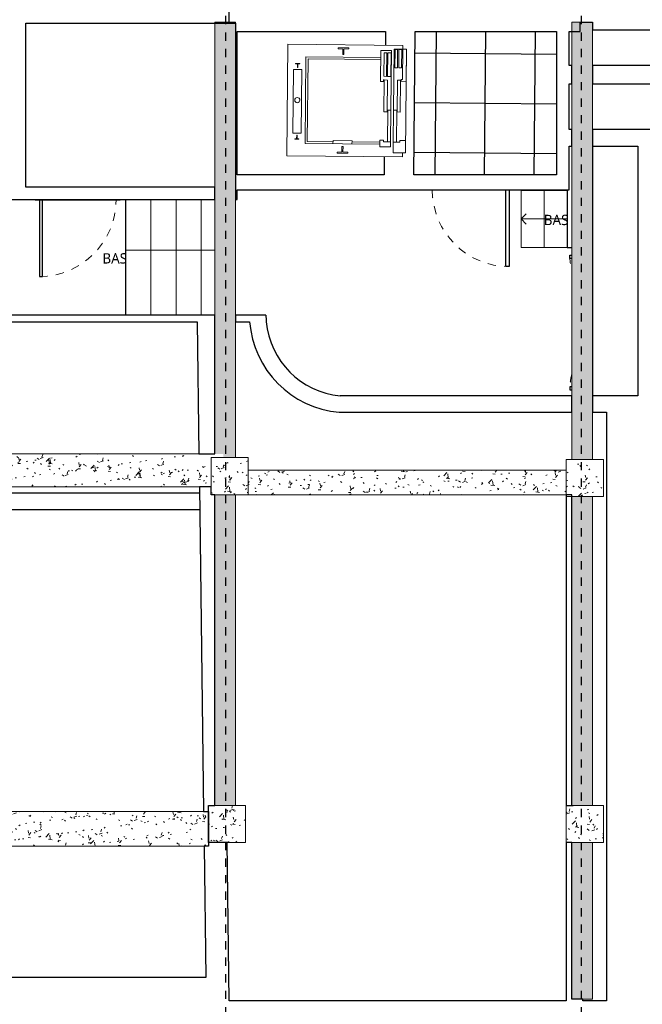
# Model space of a CAD drawing. Header units: metres. Extents: x -27.7 to 22.8, y -37.3 to -3.8.
# Tile 9 of 11: x 4.7 to 12.2, y -22 to -10.1. Entities that reach past the tile are written whole.
import ezdxf

# ---------------------------------------------------------------- set-up
doc = ezdxf.new("R2010")
doc.units = ezdxf.units.M
doc.linetypes.add('Ligne de quadrillage', pattern=[0.022225, 0.0127, -0.003175, 0.003175, -0.003175])
doc.linetypes.add('Tiret', pattern=[0.0025, 0.00125, -0.00125])
for name, color, linetype, lineweight in [('A-CLNG-PATT', 250, 'Continuous', 25), ('A-DOOR', 250, 'Continuous', 25), ('A-DOOR-FRAM', 250, 'Continuous', 25), ('A-FLOR', 250, 'Continuous', 25), ('A-WALL', 250, 'Continuous', 25), ('I-WALL', 250, 'Continuous', 25), ('Q-SPCQ', 250, 'Continuous', 18), ('S-BEAM', 250, 'Continuous', 18), ('S-COLS', 250, 'Continuous', 18), ('S-GRID', 250, 'Continuous', 30), ('S-STRS', 250, 'Continuous', 18), ('S-STRS-ANNO', 250, 'Continuous', 18), ('S-STRS-IDEN', 250, 'Continuous', 18)]:
    doc.layers.add(name, color=color, linetype=linetype, lineweight=lineweight)
doc.styles.add('Trebuchet MS', font='trebuc.ttf', dxfattribs={"height": 0.125})
pattern_1 = [(50, (0, 0), (0.3647987, -0.031967), [0.038, -0.419]), (355, (0, 0), (-0.070921, 0.382637), [0.03, -0.335]), (100.451, (0.03, -0.003), (0.294358, 0.3502047), [0.032, -0.356]), (46.184, (0, 0.102), (0.542072, -0.083569), [0.057, -0.629]), (96.636, (0.045, 0.095), (0.474956, 0.495204), [0.049, -0.534]), (351.184, (0, 0.102), (0.47449, 0.495128), [0.046, -0.503]), (21, (0.051, 0.076), (0.3035623, -0.204817), [0.038, -0.419]), (326, (0.051, 0.076), (0.1234774, 0.369045), [0.03, -0.335]), (71.451, (0.076, 0.059), (0.427234, 0.1635883), [0.032, -0.356]), (37.5, (0, 0), (0.0065432, 0.1688822), [0.017, -0.314, 0.017, -0.324, -0.337]), (37.5, (0, 0), (0.0065432, 0.1688822), [-0.672, 0.017, -0.32]), (7.5, (0, 0), (0.1340145, 0.2002052), [0.017, -0.177, 0.017, -0.307, -0.128]), (7.5, (0, 0), (0.1340145, 0.2002052), [-0.518, 0.017, -0.112]), (327.5, (-0.113, 0), (0.2712697, -0.0115642), [0.017, -0.11, 0.017, -0.379, -0.526]), (327.5, (-0.113, 0), (0.2712697, -0.0115642), [-0.523, 0.017, -0.509]), (317.5, (-0.164, 0), (0.2964495, 0.0511634), [0.017, -0.148, 0.017, -0.246, -0.373]), (317.5, (-0.164, 0), (0.2964495, 0.0511634), [-0.428, 0.017, -0.357])]

# ---------------------------------------------------------------- blocks, each defined once
blk = doc.blocks.new('Int_ Simple - PP0_93x2_04-V7-SS2')
at = {"layer": 'A-DOOR'}
for p, q in [((0.43, 1.005), (0.39, 1.005)), ((0.39, 1.005), (0.39, 0.075)), ((0.43, 0.075), (0.43, 1.005)), ((-0.55, 0.075), (-0.55, 0.08)), ((-0.55, 0.08), (0.48, 0.08)), ((0.48, 0.08), (0.48, 0.075)), ((-0.55, -0.08), (-0.55, -0.075)), ((0.48, -0.08), (-0.55, -0.08)), ((0.48, -0.075), (0.48, -0.08))]:
    blk.add_line(p, q, dxfattribs=at)
at = {"layer": 'A-DOOR', "linetype": 'Tiret', "lineweight": 18}
blk.add_arc((0.43, 0.075), 0.93, 90, 180, dxfattribs=at)
blk = doc.blocks.new('Ascenseur 4 personnes - Mur - 1000 x 880mm-399326-SS2')
at = {"layer": 'Q-SPCQ'}
for p, q in [((-0.55, 0.03), (-0.55, -1.36)), ((-0.55, 0.03), (-0.505, 0.03)), ((0.75, 0.075), (-0.505, 0.075)), ((-0.505, 0.03), (-0.505, 0.075)), ((-0.505, 0.075), (-0.115, 0.075)), ((-0.136, 0.03), (-0.505, 0.03)), ((-0.136, 0.03), (-0.505, 0.03)), ((-0.505, 0.03), (-0.505, -0.075)), ((-0.5, 0.019), (-0.278, 0.019)), ((-0.5, -0.016), (-0.5, 0.019)), ((-0.278, -0.016), (-0.278, 0.019)), ((-0.136, 0.014), (-0.136, 0.03)), ((-0.136, 0.014), (-0.136, 0.03)), ((-0.115, 0.014), (-0.136, 0.014)), ((-0.115, 0.014), (-0.136, 0.014)), ((-0.129, -0.031), (-0.129, 0.008)), ((-0.129, 0.008), (0.257, 0.008)), ((-0.115, 0.014), (-0.115, 0.075)), ((-0.115, 0.075), (-0.115, 0.014)), ((0.257, 0.008), (0.257, -0.031)), ((0.6, 0.005), (0.6, 0.075)), ((0.75, 0.075), (0.6, 0.075)), ((0.6, 0.075), (0.6, 0.005)), ((0.6, 0.005), (0.6, 0.075)), ((0.6, 0.005), (0.621, 0.005)), ((0.6, 0.005), (0.621, 0.005)), ((0.621, 0.005), (0.6, 0.005)), ((0.621, 0.005), (0.621, -0.075)), ((0.621, 0.005), (0.621, -0.075)), ((0.621, -0.075), (0.621, 0.005)), ((0.75, 0.04), (0.75, 0.075)), ((0.75, -0.075), (0.75, 0.075)), ((0.8, 0.04), (0.75, 0.04)), ((0.8, -1.36), (0.8, 0.04)), ((-0.505, -0.075), (0.235, -0.075)), ((-0.278, -0.016), (-0.5, -0.016)), ((-0.5, -0.032), (-0.278, -0.032)), ((-0.5, -0.062), (-0.5, -0.032)), ((-0.278, -0.062), (-0.5, -0.062)), ((-0.486, -0.235), (-0.486, -0.105)), ((-0.486, -0.105), (0.235, -0.105)), ((-0.458, -0.109), (-0.458, -0.15)), ((-0.173, -0.109), (-0.458, -0.109)), ((-0.278, -0.062), (-0.278, -0.032)), ((-0.173, -0.15), (-0.173, -0.109)), ((0.257, -0.031), (-0.129, -0.031)), ((0.235, -0.036), (0.235, -0.075)), ((0.621, -0.036), (0.235, -0.036)), ((0.235, -0.075), (0.621, -0.075)), ((0.235, -0.105), (0.235, -0.144)), ((0.621, -0.105), (0.235, -0.105)), ((0.621, -0.075), (0.75, -0.075)), ((0.621, -0.075), (0.75, -0.075)), ((0.681, -0.105), (0.621, -0.105)), ((0.621, -0.105), (0.621, -0.193)), ((0.681, -0.235), (0.681, -0.105)), ((-0.11, -0.235), (-0.486, -0.235)), ((-0.458, -0.15), (-0.173, -0.15)), ((-0.458, -0.162), (-0.458, -0.194)), ((-0.173, -0.162), (-0.458, -0.162)), ((-0.458, -0.194), (-0.173, -0.194)), ((-0.4, -0.235), (-0.4, -1.14)), ((-0.375, -0.235), (-0.375, -1.115)), ((-0.173, -0.162), (-0.173, -0.194)), ((-0.133, -0.197), (-0.11, -0.197)), ((-0.129, -0.149), (-0.129, -0.191)), ((0.257, -0.149), (-0.129, -0.149)), ((-0.129, -0.191), (0.257, -0.191)), ((-0.11, -0.197), (-0.11, -0.235)), ((0.235, -0.144), (0.621, -0.144)), ((0.257, -0.191), (0.257, -0.149)), ((0.6, -0.193), (0.6, -0.235)), ((0.621, -0.193), (0.6, -0.193)), ((0.6, -0.235), (0.681, -0.235)), ((0.625, -0.573), (0.625, -0.235)), ((0.65, -1.14), (0.65, -0.235)), ((0.61, -0.573), (0.61, -0.803)), ((0.65, -0.573), (0.61, -0.573)), ((-0.5, -0.624), (-0.513, -0.624)), ((-0.513, -0.624), (-0.513, -0.751)), ((-0.497, -0.681), (-0.5, -0.624)), ((-0.5, -0.751), (-0.497, -0.694)), ((-0.432, -0.681), (-0.497, -0.681)), ((-0.497, -0.694), (-0.432, -0.694)), ((-0.432, -0.694), (-0.432, -0.681)), ((0.747, -0.681), (0.682, -0.681)), ((0.682, -0.681), (0.682, -0.694)), ((0.682, -0.694), (0.747, -0.694)), ((0.75, -0.624), (0.747, -0.681)), ((0.747, -0.694), (0.75, -0.751)), ((0.763, -0.624), (0.75, -0.624)), ((0.763, -0.751), (0.763, -0.624)), ((-0.513, -0.751), (-0.5, -0.751)), ((0.61, -0.803), (0.65, -0.803)), ((0.625, -1.115), (0.625, -0.803)), ((0.75, -0.751), (0.763, -0.751)), ((-0.4, -1.14), (0.65, -1.14)), ((-0.375, -1.115), (0.625, -1.115)), ((0.525, -1.19), (-0.245, -1.19)), ((-0.245, -1.19), (-0.245, -1.29)), ((-0.245, -1.19), (-0.245, -1.29)), ((0.525, -1.19), (-0.245, -1.19)), ((0.525, -1.29), (0.525, -1.19)), ((0.525, -1.29), (0.525, -1.19)), ((-0.314, -1.215), (-0.32, -1.215)), ((-0.32, -1.215), (-0.32, -1.265)), ((-0.32, -1.215), (-0.32, -1.265)), ((-0.314, -1.215), (-0.32, -1.215)), ((-0.32, -1.265), (-0.314, -1.265)), ((-0.32, -1.265), (-0.314, -1.265)), ((-0.314, -1.237), (-0.314, -1.215)), ((-0.314, -1.237), (-0.314, -1.215)), ((-0.27, -1.237), (-0.314, -1.237)), ((-0.27, -1.237), (-0.314, -1.237)), ((-0.314, -1.265), (-0.314, -1.243)), ((-0.314, -1.243), (-0.27, -1.243)), ((-0.314, -1.243), (-0.27, -1.243)), ((-0.314, -1.265), (-0.314, -1.243)), ((-0.27, -1.243), (-0.27, -1.237)), ((-0.27, -1.243), (-0.27, -1.237)), ((-0.245, -1.29), (0.525, -1.29)), ((-0.245, -1.29), (0.525, -1.29)), ((0.593, -1.237), (0.55, -1.237)), ((0.55, -1.237), (0.55, -1.243)), ((0.55, -1.237), (0.593, -1.237)), ((0.55, -1.243), (0.55, -1.237)), ((0.55, -1.243), (0.593, -1.243)), ((0.593, -1.243), (0.55, -1.243)), ((0.599, -1.215), (0.593, -1.215)), ((0.593, -1.215), (0.593, -1.237)), ((0.593, -1.215), (0.599, -1.215)), ((0.593, -1.237), (0.593, -1.215)), ((0.593, -1.243), (0.593, -1.265)), ((0.593, -1.265), (0.593, -1.243)), ((0.593, -1.265), (0.599, -1.265)), ((0.599, -1.265), (0.593, -1.265)), ((0.599, -1.265), (0.599, -1.215)), ((0.599, -1.215), (0.599, -1.265)), ((-0.55, -1.36), (0.8, -1.36))]:
    blk.add_line(p, q, dxfattribs=at)
for start, end in [(360, 180), (180, 360)]:
    blk.add_arc((0.125, -1.24), 0.0312, start, end, dxfattribs=at)
blk = doc.blocks.new('Int_ Simple - PP0_93x2_10-445586-SS2')
at = {"layer": 'A-DOOR'}
for p, q in [((-0.55, 0.1), (-0.55, 0.105)), ((-0.55, 0.105), (0.48, 0.105)), ((0.48, 0.105), (0.48, 0.1)), ((-0.55, -0.105), (-0.55, -0.1)), ((0.48, -0.105), (-0.55, -0.105)), ((0.39, -1.03), (0.39, -0.1)), ((0.43, -0.1), (0.43, -1.03)), ((0.48, -0.1), (0.48, -0.105)), ((0.43, -1.03), (0.39, -1.03))]:
    blk.add_line(p, q, dxfattribs=at)
at = {"layer": 'A-DOOR', "linetype": 'Tiret', "lineweight": 18}
blk.add_arc((0.43, -0.1), 0.93, 180, 270, dxfattribs=at)
blk = doc.blocks.new('Double _R_ - 1_63m x 2_04m-457389-SS2')
at = {"layer": 'A-DOOR'}
for p, q in [((-0.815, -0.923), (-0.815, -0.899)), ((-0.775, -0.923), (-0.815, -0.923)), ((-0.775, -0.899), (-0.775, -0.923)), ((0.775, -0.899), (0.775, -0.923)), ((0.775, -0.923), (0.815, -0.923)), ((0.815, -0.923), (0.815, -0.899))]:
    blk.add_line(p, q, dxfattribs=at)
at = {"layer": 'A-DOOR', "linetype": 'Tiret', "lineweight": 18}
for centre, start, end in [((-0.815, -0.108), 270, 283.7165), ((0.815, -0.108), 256.2835, 270)]:
    blk.add_arc(centre, 0.815, start, end, dxfattribs=at)
at = {"layer": 'A-DOOR-FRAM'}
for p, q in [((-0.86, 0.1), (-0.86, 0.108)), ((-0.86, 0.108), (0.86, 0.108)), ((0.86, 0.108), (0.86, 0.1))]:
    blk.add_line(p, q, dxfattribs=at)
blk = doc.blocks.new('Int_ Simple - PP0_93x2_04-491440-SS2')
at = {"layer": 'A-DOOR'}
for p, q in [((-0.55, -0.095), (-0.55, -0.09)), ((0.48, -0.095), (-0.55, -0.095)), ((0.39, -1.02), (0.39, -0.09)), ((0.43, -0.09), (0.43, -1.02)), ((0.48, -0.09), (0.48, -0.095)), ((0.43, -1.02), (0.39, -1.02))]:
    blk.add_line(p, q, dxfattribs=at)
at = {"layer": 'A-DOOR', "linetype": 'Tiret', "lineweight": 18}
blk.add_arc((0.43, -0.09), 0.93, 180, 270, dxfattribs=at)

msp = doc.modelspace()

# ---------------------------------------------------------------- hatches: boundary and pattern name
at = {"layer": 'A-CLNG-PATT'}
h = msp.add_hatch(dxfattribs=at)
h.set_pattern_fill('FP_15', color=256, style=0, pattern_type=2)
h.set_pattern_definition([(89.45, (10.312, -11.103), (-0.59997, 0.00577), []), (179.45, (10.312, -11.103), (-0.00577, -0.59997), [])])
h.paths.add_polyline_path([(11.176, -11.971), (11.176, -10.234), (9.465, -10.234), (9.448, -11.971), (9.465, -11.971)])
at = {"layer": 'S-BEAM'}
h = msp.add_hatch(dxfattribs=at)
h.set_pattern_fill('FP_1', color=256, style=0, pattern_type=2)
h.set_pattern_definition(pattern_1)
h.paths.add_polyline_path([(7.29, -19.604), (7.29, -15.844), (7.04, -15.844), (7.04, -19.604)])
h.paths.add_polyline_path([(7.142, -15.394), (7.29, -15.394), (7.29, -10.122), (7.04, -10.122), (7.04, -15.348), (7.142, -15.348)])
h = msp.add_hatch(dxfattribs=at)
h.set_pattern_fill('FP_1', color=256, style=0, pattern_type=2)
h.set_pattern_definition(pattern_1)
h.paths.add_polyline_path([(11.452, -21.951), (11.61, -21.951), (11.61, -20.054), (11.36, -20.054), (11.36, -21.951)])
h.paths.add_polyline_path([(11.452, -19.604), (11.61, -19.604), (11.61, -15.865), (11.36, -15.865), (11.36, -19.604)])
h.paths.add_polyline_path([(11.61, -15.415), (11.61, -10.122), (11.36, -10.122), (11.36, -15.415), (11.452, -15.415)])
h = msp.add_hatch(dxfattribs=at)
h.set_pattern_fill('FP_1', color=256, style=0, pattern_type=2)
h.set_pattern_definition(pattern_1)
h.paths.add_polyline_path([(6.994, -15.748), (6.994, -15.394), (7.142, -15.394), (7.142, -15.348), (2.971, -15.348), (2.971, -15.391), (3.196, -15.391), (3.196, -15.748), (6.852, -15.748)])
h = msp.add_hatch(dxfattribs=at)
h.set_pattern_fill('FP_1', color=256, style=0, pattern_type=2)
h.set_pattern_definition(pattern_1)
h.paths.add_polyline_path([(11.293, -15.846), (11.293, -15.546), (7.444, -15.546), (7.444, -15.846), (7.977, -15.846)])
h = msp.add_hatch(dxfattribs=at)
h.set_pattern_fill('FP_1', color=256, style=0, pattern_type=2)
h.set_pattern_definition(pattern_1)
h.paths.add_polyline_path([(6.909, -20.098), (6.962, -20.098), (6.962, -19.678), (3.197, -19.678), (3.197, -20.085), (3.268, -20.085), (3.268, -20.098), (4.502, -20.098)])
at = {"layer": 'S-COLS'}
h = msp.add_hatch(dxfattribs=at)
h.set_pattern_fill('FP_1', color=256, style=0, pattern_type=2)
h.set_pattern_definition(pattern_1)
h.paths.add_polyline_path([(6.994, -15.844), (7.444, -15.844), (7.444, -15.394), (6.994, -15.394), (6.994, -15.748)])
h = msp.add_hatch(dxfattribs=at)
h.set_pattern_fill('FP_1', color=256, style=0, pattern_type=2)
h.set_pattern_definition(pattern_1)
h.paths.add_polyline_path([(11.743, -15.865), (11.743, -15.415), (11.293, -15.415), (11.293, -15.865), (11.61, -15.865)])
h = msp.add_hatch(dxfattribs=at)
h.set_pattern_fill('FP_1', color=256, style=0, pattern_type=2)
h.set_pattern_definition(pattern_1)
h.paths.add_polyline_path([(7.412, -20.054), (7.412, -19.604), (6.962, -19.604), (6.962, -20.054), (7.188, -20.054)])
h = msp.add_hatch(dxfattribs=at)
h.set_pattern_fill('FP_1', color=256, style=0, pattern_type=2)
h.set_pattern_definition(pattern_1)
h.paths.add_polyline_path([(11.292, -20.054), (11.742, -20.054), (11.742, -19.604), (11.292, -19.604)])

# ---------------------------------------------------------------- linework, layer by layer
at = {"layer": 'A-FLOR'}
for p, q in [((11.61, -11.623), (11.61, -14.645)), ((11.304, -12.151), (11.304, -12.85)), ((5.962, -13.669), (5.962, -12.271)), ((11.304, -12.85), (11.36, -12.85)), ((3.268, -15.82), (6.853, -15.82)), ((6.856, -16.024), (3.268, -16.024))]:
    msp.add_line(p, q, dxfattribs=at)
at = {"layer": 'A-WALL'}
for p, q in [((7.209, -9.814), (7.209, -10.134)), ((11.461, -10.234), (11.461, -10.122)), ((11.461, -10.122), (11.61, -10.122)), ((11.61, -10.122), (11.61, -10.214)), ((4.752, -10.134), (7.29, -10.134)), ((7.309, -10.234), (9.105, -10.234)), ((9.465, -10.234), (11.176, -10.234)), ((11.326, -10.234), (11.461, -10.234)), ((11.61, -10.214), (22.337, -10.214))]:
    msp.add_line(p, q, dxfattribs=at)
at = {"layer": 'I-WALL'}
for p, q in [((4.752, -12.121), (4.752, -10.134)), ((7.29, -10.134), (7.29, -12.271)), ((7.309, -11.971), (7.309, -10.234)), ((9.105, -10.234), (9.103, -10.401)), ((9.448, -11.971), (9.465, -10.234)), ((11.176, -10.234), (11.176, -11.971)), ((11.326, -10.648), (11.326, -10.234)), ((11.36, -10.648), (11.326, -10.648)), ((11.36, -10.868), (11.36, -10.648)), ((13.961, -10.648), (11.61, -10.648)), ((11.61, -10.648), (11.61, -10.868)), ((11.326, -11.423), (11.326, -10.868)), ((11.326, -10.868), (11.36, -10.868)), ((11.61, -10.868), (13.398, -10.868)), ((11.36, -11.423), (11.326, -11.423)), ((11.36, -11.623), (11.36, -11.423)), ((11.61, -11.423), (11.61, -11.623)), ((13.398, -11.423), (11.61, -11.423)), ((11.326, -12.151), (11.326, -11.623)), ((11.326, -11.623), (11.36, -11.623)), ((11.61, -11.623), (12.159, -11.623)), ((12.159, -11.623), (12.159, -14.645)), ((9.09, -11.751), (9.088, -11.971)), ((9.088, -11.971), (7.309, -11.971)), ((11.176, -11.971), (9.448, -11.971)), ((7.04, -12.121), (4.752, -12.121)), ((7.04, -12.271), (7.04, -12.121)), ((7.309, -12.271), (7.309, -12.151)), ((7.309, -12.151), (11.326, -12.151)), ((3.085, -12.271), (7.04, -12.271)), ((7.29, -12.271), (7.309, -12.271)), ((7.04, -13.669), (3.085, -13.669)), ((7.04, -15.348), (7.04, -13.669)), ((7.657, -13.669), (7.29, -13.669)), ((7.29, -13.669), (7.29, -13.749)), ((3.258, -13.749), (6.826, -13.749)), ((6.826, -13.749), (6.847, -15.348)), ((7.29, -13.749), (7.46, -13.749)), ((11.36, -14.645), (8.554, -14.645)), ((11.36, -14.845), (11.36, -14.645)), ((12.159, -14.645), (11.61, -14.645)), ((11.61, -14.645), (11.61, -14.845)), ((8.546, -14.845), (11.36, -14.845)), ((11.61, -14.845), (11.779, -14.845)), ((11.779, -14.845), (11.779, -21.969)), ((6.847, -15.348), (7.04, -15.348)), ((6.852, -15.748), (6.903, -19.678)), ((6.994, -15.748), (6.852, -15.748)), ((6.994, -15.844), (6.994, -15.748)), ((7.04, -15.844), (6.994, -15.844)), ((7.04, -19.604), (7.04, -15.844)), ((11.36, -15.844), (11.292, -15.844)), ((11.292, -15.844), (11.292, -19.604)), ((11.36, -19.604), (11.36, -15.844)), ((6.962, -20.054), (6.962, -19.604)), ((6.962, -19.604), (7.04, -19.604)), ((11.292, -19.604), (11.36, -19.604)), ((6.903, -19.678), (6.962, -19.678)), ((6.962, -19.678), (6.962, -20.098)), ((6.909, -20.098), (6.929, -21.689)), ((6.962, -20.098), (6.909, -20.098)), ((7.188, -20.054), (6.962, -20.054)), ((7.213, -21.969), (7.188, -20.054)), ((11.292, -20.054), (11.292, -21.969)), ((11.36, -20.054), (11.292, -20.054)), ((11.36, -21.951), (11.36, -20.054)), ((6.929, -21.689), (-1.297, -21.689)), ((11.292, -21.969), (7.213, -21.969)), ((11.492, -21.951), (11.36, -21.951)), ((11.492, -21.969), (11.492, -21.951)), ((11.779, -21.969), (11.492, -21.969))]:
    msp.add_line(p, q, dxfattribs=at)
for radius, start, end in [(0.99, 180.5496, 185.1868), (1.19, 184.3132, 265.1092), (0.99, 185.1868, 264.6375)]:
    msp.add_arc((8.647, -13.659), radius, start, end, dxfattribs=at)
at = {"layer": 'S-BEAM'}
for p, q in [((7.29, -10.122), (7.04, -10.122)), ((7.04, -10.122), (7.04, -12.121)), ((7.29, -10.134), (7.29, -10.122)), ((11.461, -10.122), (11.36, -10.122)), ((11.36, -10.122), (11.36, -10.648)), ((11.61, -10.122), (11.461, -10.122)), ((11.61, -10.214), (11.61, -10.122)), ((7.29, -12.271), (7.29, -10.134)), ((11.61, -10.648), (11.61, -10.214)), ((11.36, -10.648), (11.36, -10.868)), ((11.61, -10.868), (11.61, -10.648)), ((11.36, -10.868), (11.36, -11.423)), ((11.61, -11.423), (11.61, -10.868)), ((11.36, -11.423), (11.36, -11.623)), ((11.61, -11.623), (11.61, -11.423)), ((11.36, -11.623), (11.36, -14.645)), ((11.61, -14.645), (11.61, -11.623)), ((7.04, -12.121), (7.04, -12.271)), ((7.04, -12.271), (7.04, -13.669)), ((7.29, -13.669), (7.29, -12.271)), ((7.04, -13.669), (7.04, -13.749)), ((7.29, -13.749), (7.29, -13.669)), ((7.04, -13.749), (7.04, -15.348)), ((7.29, -15.394), (7.29, -13.749)), ((11.36, -14.645), (11.36, -14.845)), ((11.61, -14.845), (11.61, -14.645)), ((11.36, -14.845), (11.36, -15.415)), ((11.61, -15.415), (11.61, -14.845)), ((6.847, -15.348), (3.258, -15.348)), ((7.04, -15.348), (6.847, -15.348)), ((6.994, -15.748), (6.994, -15.394)), ((6.994, -15.394), (7.142, -15.394)), ((7.142, -15.394), (7.29, -15.394)), ((11.36, -15.415), (11.61, -15.415)), ((11.293, -15.546), (7.444, -15.546)), ((7.444, -15.546), (7.444, -15.844)), ((11.293, -15.846), (11.293, -15.546)), ((3.258, -15.748), (6.852, -15.748)), ((6.852, -15.748), (6.994, -15.748)), ((7.29, -15.844), (7.04, -15.844)), ((7.04, -15.844), (7.04, -19.604)), ((7.29, -19.604), (7.29, -15.844)), ((7.444, -15.844), (7.444, -15.846)), ((7.444, -15.846), (11.293, -15.846)), ((11.61, -15.865), (11.36, -15.865)), ((11.36, -15.865), (11.36, -19.604)), ((11.61, -19.604), (11.61, -15.865)), ((7.04, -19.604), (7.29, -19.604)), ((11.36, -19.604), (11.61, -19.604)), ((6.903, -19.678), (3.197, -19.678)), ((6.962, -19.678), (6.903, -19.678)), ((6.962, -20.098), (6.962, -19.678)), ((3.268, -20.098), (6.909, -20.098)), ((6.909, -20.098), (6.962, -20.098)), ((11.61, -20.054), (11.36, -20.054)), ((11.36, -20.054), (11.36, -21.951)), ((11.61, -21.951), (11.61, -20.054)), ((11.36, -21.951), (11.492, -21.951)), ((11.492, -21.951), (11.61, -21.951))]:
    msp.add_line(p, q, dxfattribs=at)
at = {"layer": 'S-COLS'}
for p, q in [((7.142, -15.394), (6.994, -15.394)), ((6.994, -15.394), (6.994, -15.748)), ((7.29, -15.394), (7.142, -15.394)), ((7.444, -15.394), (7.29, -15.394)), ((7.444, -15.546), (7.444, -15.394)), ((11.36, -15.415), (11.293, -15.415)), ((11.293, -15.415), (11.293, -15.865)), ((11.61, -15.415), (11.36, -15.415)), ((11.743, -15.415), (11.61, -15.415)), ((11.743, -15.865), (11.743, -15.415)), ((7.444, -15.844), (7.444, -15.546)), ((6.994, -15.748), (6.994, -15.844)), ((6.994, -15.844), (7.04, -15.844)), ((7.04, -15.844), (7.29, -15.844)), ((7.29, -15.844), (7.444, -15.844)), ((11.293, -15.865), (11.36, -15.865)), ((11.36, -15.865), (11.61, -15.865)), ((11.61, -15.865), (11.743, -15.865)), ((7.04, -19.604), (6.962, -19.604)), ((6.962, -19.604), (6.962, -20.054)), ((7.29, -19.604), (7.04, -19.604)), ((7.412, -19.604), (7.29, -19.604)), ((7.412, -20.054), (7.412, -19.604)), ((11.36, -19.604), (11.292, -19.604)), ((11.292, -19.604), (11.292, -20.054)), ((11.61, -19.604), (11.36, -19.604)), ((11.742, -19.604), (11.61, -19.604)), ((11.742, -20.054), (11.742, -19.604)), ((6.962, -20.054), (7.188, -20.054)), ((7.188, -20.054), (7.412, -20.054)), ((11.292, -20.054), (11.36, -20.054)), ((11.36, -20.054), (11.61, -20.054)), ((11.61, -20.054), (11.742, -20.054))]:
    msp.add_line(p, q, dxfattribs=at)
at = {"layer": 'S-GRID', "linetype": 'Ligne de quadrillage'}
for p, q in [((7.171, -37.347), (7.171, -4.451)), ((11.477, -37.347), (11.477, -4.451))]:
    msp.add_line(p, q, dxfattribs=at)
at = {"layer": 'S-STRS'}
for p, q in [((5.962, -13.669), (5.962, -12.271)), ((6.266, -13.669), (6.266, -12.271)), ((6.571, -13.669), (6.571, -12.271)), ((6.873, -13.669), (6.873, -12.271)), ((10.746, -12.16), (10.746, -12.85)), ((10.746, -12.16), (11.024, -12.16)), ((11.024, -12.16), (11.304, -12.16)), ((11.024, -12.16), (11.024, -12.85)), ((11.304, -12.16), (11.304, -12.85)), ((10.746, -12.85), (11.024, -12.85)), ((11.024, -12.85), (11.304, -12.85))]:
    msp.add_line(p, q, dxfattribs=at)
at = {"layer": 'S-STRS', "linetype": 'Tiret'}
for p, q in [((6.266, -13.669), (6.266, -12.271)), ((6.571, -13.669), (6.571, -12.271)), ((6.873, -13.669), (6.873, -12.271)), ((10.746, -12.16), (10.746, -12.85)), ((11.024, -12.16), (11.024, -12.85))]:
    msp.add_line(p, q, dxfattribs=at)
at = {"layer": 'S-STRS-ANNO'}
for p, q in [((10.746, -12.505), (10.809, -12.443)), ((10.746, -12.505), (11.024, -12.505)), ((10.746, -12.505), (10.809, -12.568)), ((11.024, -12.505), (11.304, -12.505)), ((6.266, -12.884), (5.962, -12.884)), ((6.571, -12.884), (6.266, -12.884)), ((6.873, -12.884), (6.571, -12.884)), ((7.04, -12.884), (6.873, -12.884))]:
    msp.add_line(p, q, dxfattribs=at)

# ---------------------------------------------------------------- block references
at = {"layer": 'A-DOOR'}
for name, p, rotation in [('Int_ Simple - PP0_93x2_04-V7-SS2', (5.345, -12.196), 180), ('Double _R_ - 1_63m x 2_04m-457389-SS2', (12.259, -13.76), 269.9999999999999)]:
    msp.add_blockref(name, p, dxfattribs=dict(at, rotation=rotation))
for name, p in [('Int_ Simple - PP0_93x2_04-491440-SS2', (10.17, -12.061)), ('Int_ Simple - PP0_93x2_10-445586-SS2', (8.273, -22.069))]:
    msp.add_blockref(name, p, dxfattribs=at)
at = {"layer": 'Q-SPCQ', "rotation": 269.4486469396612}
msp.add_blockref('Ascenseur 4 personnes - Mur - 1000 x 880mm-399326-SS2', (9.278, -10.953), dxfattribs=at)

# ---------------------------------------------------------------- texts
at = {"layer": 'S-STRS-IDEN', "char_height": 0.125, "width": 0.34074, "attachment_point": 1, "line_spacing_factor": 1.048425, "style": 'Trebuchet MS'}
for insert in [(11.02, -12.454), (5.678, -12.919)]:
    msp.add_mtext('BAS', dxfattribs=dict(at, insert=insert))

doc.saveas('drawing.dxf')
